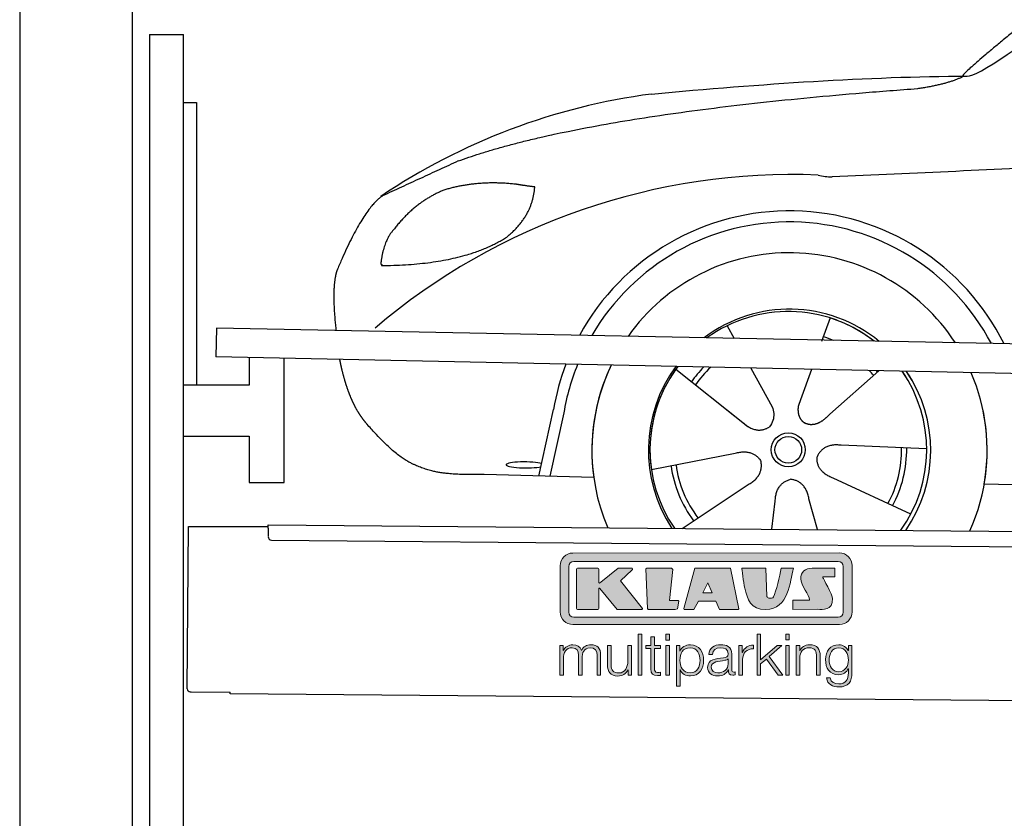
# Model space of a CAD drawing. Header units: millimetres. Extents: x -411 to 6777, y 0 to 6227.
# Tile 2 of 6: x 0 to 1744, y 3574 to 4989. Entities that reach past the tile are written whole.
import ezdxf

# ---------------------------------------------------------------- set-up
doc = ezdxf.new("R2010")
doc.units = ezdxf.units.MM
for name, color, linetype, lineweight in [('car', 10, 'Continuous', 25), ('Logo', 7, 'Continuous', 25), ('Plattform', 7, 'Continuous', 25), ('Ständer hinten', 7, 'Continuous', 25)]:
    doc.layers.add(name, color=color, linetype=linetype, lineweight=lineweight)

# ---------------------------------------------------------------- blocks, each defined once
blk = doc.blocks.new('Car')
at = {"layer": 'car'}
for p, q in [((1394.2, 4473), (1379.5, 4431.1)), ((1212, 4457.6), (1224.8, 4435.1)), ((1212.2, 4457.6), (1224.9, 4435.1)), ((1121.7, 4379.6), (1241.3, 4286.6)), ((1254.4, 4382.9), (1292.9, 4314.6)), ((1362.1, 4381.6), (1343.1, 4327.7)), ((1481.2, 4380.2), (1395.1, 4302.7)), ((1343.1, 4327.7), (1339.4, 4317.3)), ((1203.8, 4315.7), (1250.4, 4279.5)), ((881.2, 4188.2), (905.7, 4306.1)), ((924.2, 4300.9), (900.7, 4187.9)), ((1567.2, 4242.7), (1415.9, 4247.7)), ((1080.1, 4201.6), (1228.5, 4231.8)), ((978.2, 4186.5), (783.9, 4190)), ((1540, 4126.5), (1402.2, 4189.2)), ((1135.5, 4097.8), (1251.7, 4176.5)), ((1669.8, 4181.7), (3718.8, 4147)), ((1375.5, 4097.9), (1359.7, 4152.5)), ((1294.2, 4097.8), (1299.9, 4147.4))]:
    blk.add_line(p, q, dxfattribs=at)
for radius in [30.1, 23.6]:
    blk.add_circle((1322.3, 4238.8), radius, dxfattribs=at)
for centre, radius, start, end in [((1231.3, 3755.6), 1122.3, 98.0395, 124.4377), ((1335.9, 3585.3), 1141.2, 88.2487, 130.916), ((1397.2, 4840.3), 117.4, 256.9855, 269.1884), ((1324.4, 4237.9), 424.2, 26.9197, 151.8432), ((1324.1, 4237.7), 404.8, 28.396, 150.3669), ((1324.4, 4237.9), 350, 33.4585, 145.3045), ((1324.4, 4237.9), 250, 51.0494, 127.7135), ((1322.3, 4238.8), 245, 52.2371, 126.5259), ((1322.3, 4238.8), 245, 52.2371, 72.9266), ((1322.3, 4238.8), 209.6, 68.0621, 73.3995), ((1324.4, 4237.9), 424.2, 159.4632, 170.7471), ((1324.4, 4237.9), 424.2, 159.4632, 170.7471), ((1324.1, 4237.7), 404.8, 158.434, 171.0238), ((1324.4, 4237.9), 350, 155.0104, 203.6179), ((1324.4, 4237.9), 350, 155.0104, 188.4487), ((1324.4, 4237.9), 350, 155.0104, 157.8717), ((1324.4, 4237.9), 250, 144.1237, 214.1037), ((1322.3, 4238.8), 245, 143.5289, 188.7348), ((1322.3, 4238.8), 245, 144.9266, 215.1376), ((1324.4, 4237.9), 250, 144.1237, 148.496), ((1322.3, 4238.8), 245, 143.5289, 148.0172), ((1322.3, 4238.8), 209.6, 136.2024, 145.3995), ((1322.3, 4238.8), 200.6, 133.7482, 145.5463), ((1322.3, 4238.8), 200.6, 41.6402, 44.9032), ((1322.3, 4238.8), 200.6, 41.6402, 44.9032), ((1322.3, 4238.8), 209.6, 41.655, 42.449), ((1322.3, 4238.8), 245, 30.7457, 35.1225), ((1322.3, 4238.8), 245, 324.9119, 35.1225), ((1324.4, 4237.9), 250, 30.267, 34.5277), ((1324.4, 4237.9), 250, 325.9458, 34.5277), ((1324.4, 4237.9), 350, 350.7505, 23.641), ((1324.4, 4237.9), 350, 350.7505, 23.641), ((1324.4, 4237.9), 350, 336.4317, 11.924), ((1322.3, 4238.8), 200.6, 332.1152, 1.5463), ((1322.3, 4238.8), 209.6, 332.262, 1.3995), ((1322.3, 4238.8), 209.6, 188.262, 217.3995), ((1322.3, 4238.8), 200.6, 188.1152, 217.5463)]:
    blk.add_arc(centre, radius, start, end, dxfattribs=at)
blk.add_ellipse((856.5, 4207.7), major_axis=(33.6, 0), ratio=0.157274, start_param=0.513473, end_param=5.704241, dxfattribs=at)
for points, degree in [([(1633.2, 4903.7), (1668.9, 4900.2), (1968.9, 5151.8), (2146.4, 5262.4)], 3), ([(1929.2, 5157.4), (1848.7, 5096.2), (1747.1, 5011.8), (1618.7, 4905.4), (1624.7, 4903.5)], 4), ([(1074.3, 4866.9), (1270.5, 4886.7), (1455.5, 4901.4), (1633.2, 4903.7)], 3), ([(1545.6, 4881), (1598.6, 4889.3), (1624.4, 4902.5)], 2), ([(733.2, 4745.1), (969, 4833.8), (1545.6, 4881)], 2), ([(4704.2, 4837), (3827.6, 4857.4), (1395.5, 4722.9)], 2), ([(733.2, 4745.1), (599.5, 4682)], 1), ([(709.6, 4693.8), (657.5, 4672.6), (619.9, 4622.3)], 2), ([(836.5, 4704.7), (768.8, 4711.9), (709.6, 4693.8)], 2), ([(820.2, 4611.1), (865.9, 4648.6), (869.1, 4700.4)], 2), ([(869.1, 4700.4), (851.4, 4702.3), (836.5, 4704.7)], 2), ([(599.5, 4682), (565.1, 4658.9), (521, 4551.3)], 2), ([(619.9, 4622.3), (601.8, 4602.3), (597.5, 4561)], 2), ([(598.8, 4558.7), (743.5, 4560.6), (820.2, 4611.1)], 2), ([(521, 4551.3), (515.9, 4538.3), (513.7, 4516.8), (513.8, 4491.7), (519.4, 4442.7)], 4), ([(597.5, 4561), (600.8, 4560.9), (598.8, 4558.7)], 2), ([(1241.3, 4286.6), (1264.8, 4264.9), (1288, 4278.5)], 2), ([(1415.9, 4247.7), (1384.1, 4251.4), (1373.3, 4226.8)], 2), ([(1228.5, 4231.8), (1259.1, 4240.8), (1273.9, 4218.4)], 2), ([(1402.2, 4189.2), (1372.1, 4200), (1373.3, 4226.8)], 2), ([(1251.7, 4176.5), (1279.6, 4192.2), (1273.9, 4218.4)], 2), ([(1299.9, 4147.4), (1300.8, 4179.4), (1326.7, 4186.5)], 2), ([(1359.7, 4152.5), (1353.4, 4183.8), (1326.7, 4186.5)], 2)]:
    blk.add_open_spline(points, degree=degree, dxfattribs=at)
for points, degree, knots in [([(526.2, 4391.5), (527, 4387.2), (528, 4383), (528.9, 4378.9), (529.9, 4374.8), (533.6, 4360.1), (537.7, 4346.4), (542.2, 4334), (547.2, 4322.7)], 4, [0.4914944, 0.4914944, 0.4914944, 0.4914944, 0.4914944, 0.5422469, 0.5422469, 0.5422469, 0.5422469, 0.728655, 0.728655, 0.728655, 0.728655, 0.728655]), ([(546.8, 4323.4), (548.3, 4320.2), (549.7, 4317.1), (551.1, 4314.2), (552.6, 4311.3), (558.3, 4300.2), (564.4, 4290.9), (570.7, 4283), (577.3, 4275.6)], 4, [0.7288005, 0.7288005, 0.7288005, 0.7288005, 0.7288005, 0.7843928, 0.7843928, 0.7843928, 0.7843928, 1, 1, 1, 1, 1]), ([(1292.9, 4314.6), (1294.6, 4310.6), (1295.6, 4306.6), (1295.9, 4302.7), (1296.6, 4294.1), (1294, 4286), (1288, 4278.5)], 3, [0.2167758, 0.2167758, 0.2167758, 0.2167758, 0.4600873, 0.4600873, 0.4600873, 1, 1, 1, 1]), ([(1339.4, 4317.3), (1338.8, 4314.2), (1338.6, 4311.2), (1338.7, 4308.2), (1339.1, 4305.4), (1339.9, 4299.7), (1341.9, 4294.3), (1345.5, 4289.8), (1350.5, 4286.9)], 4, [0.3191838, 0.3191838, 0.3191838, 0.3191838, 0.3191838, 0.5438253, 0.5438253, 0.5438253, 0.5438253, 1, 1, 1, 1, 1]), ([(1395.1, 4302.7), (1395.1, 4302.7), (1395.1, 4302.7), (1395.1, 4302.7), (1395.1, 4302.7), (1386.1, 4292.9), (1375.5, 4282.9), (1361.3, 4280.3), (1350.5, 4286.9)], 4, [-0.000003, -0.000003, -0.000003, -0.000003, -0.000003, 0, 0, 0, 0, 1, 1, 1, 1, 1]), ([(783.9, 4190), (759.3, 4190.4), (703.6, 4186.3), (667.5, 4199.9), (623.6, 4224.6), (577.3, 4275.6)], 4, [0, 0, 0, 0, 0, 0.597866, 1, 1, 1, 1, 1])]:
    blk.add_open_spline(points, degree=degree, knots=knots, dxfattribs=at)
blk = doc.blocks.new('KLAUS')
at = {"layer": 'Logo'}
h = blk.add_hatch(color=8, dxfattribs=at)
h.dxf.hatch_style = 2
edge = h.paths.add_edge_path()
edge.add_spline(control_points=[(3.6, 29.09), (2.88, 29.09), (2.3, 28.51), (2.3, 27.8), (2.3, 27.8), (2.3, 16.11), (2.3, 16.11), (2.3, 15.39), (2.88, 14.81), (3.6, 14.81), (3.6, 14.81), (71.16, 14.81), (71.16, 14.81), (71.88, 14.81), (72.46, 15.39), (72.46, 16.11), (72.46, 16.11), (72.46, 27.8), (72.46, 27.8), (72.46, 28.51), (71.88, 29.09), (71.16, 29.09), (71.16, 29.09), (3.6, 29.09), (3.6, 29.09), (3.6, 29.09), (3.6, 29.09), (3.6, 29.09)], knot_values=[0, 0, 0, 0, 1, 1, 1, 2, 2, 2, 3, 3, 3, 4, 4, 4, 5, 5, 5, 6, 6, 6, 7, 7, 7, 8, 8, 8, 9, 9, 9, 9], degree=3, periodic=0)
edge = h.paths.add_edge_path()
edge.add_spline(control_points=[(3.35, 31.23), (3.35, 31.23), (71.47, 31.23), (71.47, 31.23), (73.26, 31.23), (74.71, 29.77), (74.71, 27.99), (74.71, 27.99), (74.71, 16.17), (74.71, 16.17), (74.71, 14.38), (73.26, 12.93), (71.47, 12.93), (71.47, 12.93), (3.35, 12.93), (3.35, 12.93), (1.56, 12.93), (0.11, 14.38), (0.11, 16.17), (0.11, 16.17), (0.11, 27.99), (0.11, 27.99), (0.11, 29.77), (1.56, 31.23), (3.35, 31.23), (3.35, 31.23), (3.35, 31.23), (3.35, 31.23)], knot_values=[0, 0, 0, 0, 1, 1, 1, 2, 2, 2, 3, 3, 3, 4, 4, 4, 5, 5, 5, 6, 6, 6, 7, 7, 7, 8, 8, 8, 9, 9, 9, 9], degree=3, periodic=0)
h = blk.add_hatch(color=8, dxfattribs=at)
h.dxf.hatch_style = 2
edge = h.paths.add_edge_path()
edge.add_spline(control_points=[(4.5, 27.33), (4.5, 27.33), (9.7, 27.33), (9.7, 27.33), (9.84, 27.33), (9.96, 27.22), (9.96, 27.08), (9.96, 27.08), (9.96, 23.69), (9.96, 23.69), (9.96, 23.69), (9.94, 23.64), (10.04, 23.59), (10.14, 23.53), (10.2, 23.57), (10.2, 23.57), (10.2, 23.57), (10.51, 23.75), (10.51, 23.75), (10.51, 23.75), (14.94, 27.33), (14.94, 27.33), (14.94, 27.33), (18.41, 27.33), (18.41, 27.33), (18.41, 27.33), (18.49, 27.33), (18.56, 27.2), (18.65, 27.04), (18.53, 26.91), (18.53, 26.91), (18.53, 26.91), (15.49, 24.11), (15.49, 24.11), (15.49, 24.11), (21.14, 17.06), (21.14, 17.06), (21.14, 17.06), (21.13, 16.91), (21.13, 16.91), (21.08, 16.84), (20.99, 16.82), (20.99, 16.82), (20.99, 16.82), (14.7, 16.82), (14.7, 16.82), (14.7, 16.82), (10.26, 22.17), (10.26, 22.17), (10.26, 22.17), (10.19, 22.24), (10.08, 22.21), (9.97, 22.18), (9.96, 22.11), (9.96, 22.11), (9.96, 22.11), (9.96, 17.08), (9.96, 17.08), (9.96, 16.94), (9.84, 16.82), (9.7, 16.82), (9.7, 16.82), (4.5, 16.82), (4.5, 16.82), (4.36, 16.82), (4.25, 16.94), (4.25, 17.08), (4.25, 17.08), (4.25, 27.08), (4.25, 27.08), (4.25, 27.22), (4.36, 27.33), (4.5, 27.33), (4.5, 27.33), (4.5, 27.33), (4.5, 27.33)], knot_values=[0, 0, 0, 0, 1, 1, 1, 2, 2, 2, 3, 3, 3, 4, 4, 4, 5, 5, 5, 6, 6, 6, 7, 7, 7, 8, 8, 8, 9, 9, 9, 10, 10, 10, 11, 11, 11, 12, 12, 12, 13, 13, 13, 14, 14, 14, 15, 15, 15, 16, 16, 16, 17, 17, 17, 18, 18, 18, 19, 19, 19, 20, 20, 20, 21, 21, 21, 22, 22, 22, 23, 23, 23, 24, 24, 24, 25, 25, 25, 25], degree=3, periodic=0)
h = blk.add_hatch(color=8, dxfattribs=at)
h.dxf.hatch_style = 2
h.paths.add_polyline_path([(22.42, 17.06), (21.97, 27.15), (22.24, 27.33), (28.55, 27.33), (28.86, 26.97), (28.01, 19.08), (30.26, 19.07), (30.44, 18.95), (30.08, 16.95), (29.49, 16.82), (22.6, 16.82)])
h = blk.add_hatch(color=8, dxfattribs=at)
h.paths.add_polyline_path([(36.52, 21.01), (38.93, 21.01), (37.87, 23.57)])
h.paths.add_polyline_path([(34.52, 27.33), (43.65, 27.33), (45.76, 16.94), (45.57, 16.82), (40.83, 16.82), (39.89, 18.95), (35.42, 18.95), (34.27, 16.82), (31.78, 16.82), (31.66, 17)])
h = blk.add_hatch(color=8, dxfattribs=at)
h.dxf.hatch_style = 2
edge = h.paths.add_edge_path()
edge.add_spline(control_points=[(52.69, 27.32), (52.69, 27.32), (52.88, 20.14), (52.88, 20.14), (53.01, 19.89), (53.2, 19.77), (53.43, 19.71), (53.91, 19.59), (54.43, 19.57), (54.64, 20.03), (55.23, 21.34), (56.27, 25.45), (56.6, 27.33), (56.6, 27.33), (59.77, 27.33), (59.77, 27.33), (58.77, 23.9), (58.56, 16.82), (52.63, 16.76), (48.72, 16.72), (48.01, 19.35), (47.27, 22.24), (46.89, 23.68), (46.54, 27.33), (46.54, 27.33), (46.54, 27.33), (52.69, 27.32), (52.69, 27.32), (52.69, 27.32), (52.69, 27.32), (52.69, 27.32)], knot_values=[0, 0, 0, 0, 1, 1, 1, 2, 2, 2, 3, 3, 3, 4, 4, 4, 5, 5, 5, 6, 6, 6, 7, 7, 7, 8, 8, 8, 9, 9, 9, 10, 10, 10, 10], degree=3, periodic=0)
h = blk.add_hatch(color=8, dxfattribs=at)
h.dxf.hatch_style = 2
edge = h.paths.add_edge_path()
edge.add_spline(control_points=[(64.46, 27.33), (64.46, 27.33), (70.31, 27.33), (70.31, 27.33), (70.31, 26.52), (70.31, 26.02), (70.31, 25.12), (70.31, 25.12), (67.3, 25.12), (67.3, 25.12), (67.24, 25.04), (67.25, 25.11), (67.25, 24.91), (67.25, 24.88), (69.73, 20.38), (69.73, 19.57), (69.73, 16.4), (67.22, 16.81), (65.9, 16.82), (65.9, 16.82), (59.59, 16.82), (59.59, 16.82), (59.59, 17.76), (59.59, 18.23), (59.59, 19.14), (59.59, 19.14), (63.75, 19.14), (63.75, 19.14), (63.82, 19.22), (63.81, 19.11), (63.81, 19.31), (63.81, 20.32), (61.58, 23.06), (61.58, 24.63), (61.58, 26.33), (62.83, 27.34), (64.46, 27.33), (64.46, 27.33), (64.46, 27.33), (64.46, 27.33)], knot_values=[0, 0, 0, 0, 1, 1, 1, 2, 2, 2, 3, 3, 3, 4, 4, 4, 5, 5, 5, 6, 6, 6, 7, 7, 7, 8, 8, 8, 9, 9, 9, 10, 10, 10, 11, 11, 11, 12, 12, 12, 13, 13, 13, 13], degree=3, periodic=0)
h = blk.add_hatch(color=30, dxfattribs=at)
h.dxf.hatch_style = 2
h.paths.add_polyline_path([(20.07, 0), (20.99, 0), (20.99, 10.45), (20.07, 10.45)])
h = blk.add_hatch(color=30, dxfattribs=at)
h.paths.add_polyline_path([(27.1, 0), (28.03, 0), (28.03, 7.55), (27.1, 7.55)])
h.paths.add_polyline_path([(27.1, 8.98), (28.03, 8.98), (28.03, 10.45), (27.1, 10.45)])
h = blk.add_hatch(color=30, dxfattribs=at)
h.dxf.hatch_style = 2
h.paths.add_polyline_path([(50.4, 0), (51.32, 0), (51.32, 2.87), (52.82, 4.11), (55.8, 0), (56.96, 0), (53.52, 4.76), (56.74, 7.55), (55.51, 7.55), (51.32, 3.89), (51.32, 10.45), (50.4, 10.45)])
h = blk.add_hatch(color=30, dxfattribs=at)
h.paths.add_polyline_path([(57.74, 0), (58.66, 0), (58.66, 7.55), (57.74, 7.55)])
h.paths.add_polyline_path([(57.74, 8.98), (58.66, 8.98), (58.66, 10.45), (57.74, 10.45)])
h = blk.add_hatch(color=30, dxfattribs=at)
h.dxf.hatch_style = 2
edge = h.paths.add_edge_path()
edge.add_spline(control_points=[(0, 0), (0, 0), (0.92, 0), (0.92, 0), (0.92, 0), (0.92, 4.22), (0.92, 4.22), (0.94, 5.8), (1.58, 7), (3.18, 7), (4.35, 7), (4.77, 6.15), (4.76, 5.12), (4.76, 5.12), (4.76, 0), (4.76, 0), (4.76, 0), (5.68, 0), (5.68, 0), (5.68, 0), (5.68, 4.27), (5.68, 4.27), (5.68, 5.68), (6.14, 7), (7.73, 7), (9.05, 7), (9.52, 6.32), (9.52, 5.08), (9.52, 5.08), (9.52, 0), (9.52, 0), (9.52, 0), (10.44, 0), (10.44, 0), (10.44, 0), (10.44, 5.12), (10.44, 5.12), (10.44, 6.91), (9.59, 7.77), (7.94, 7.77), (6.94, 7.77), (5.99, 7.29), (5.54, 6.3), (5.26, 7.29), (4.36, 7.77), (3.37, 7.77), (2.17, 7.77), (1.38, 7.19), (0.89, 6.28), (0.89, 6.28), (0.85, 6.28), (0.85, 6.28), (0.85, 6.28), (0.85, 7.55), (0.85, 7.55), (0.85, 7.55), (0, 7.55), (0, 7.55), (0, 7.55), (0, 0), (0, 0), (0, 0), (0, 0), (0, 0)], knot_values=[0, 0, 0, 0, 1, 1, 1, 2, 2, 2, 3, 3, 3, 4, 4, 4, 5, 5, 5, 6, 6, 6, 7, 7, 7, 8, 8, 8, 9, 9, 9, 10, 10, 10, 11, 11, 11, 12, 12, 12, 13, 13, 13, 14, 14, 14, 15, 15, 15, 16, 16, 16, 17, 17, 17, 18, 18, 18, 19, 19, 19, 20, 20, 20, 21, 21, 21, 21], degree=3, periodic=0)
h = blk.add_hatch(color=30, dxfattribs=at)
h.dxf.hatch_style = 2
edge = h.paths.add_edge_path()
edge.add_spline(control_points=[(18.31, 7.55), (18.31, 7.55), (17.39, 7.55), (17.39, 7.55), (17.39, 7.55), (17.39, 3.59), (17.39, 3.59), (17.39, 2.05), (16.7, 0.56), (15.12, 0.56), (13.66, 0.56), (13.15, 1.27), (13.1, 2.64), (13.1, 2.64), (13.1, 7.55), (13.1, 7.55), (13.1, 7.55), (12.18, 7.55), (12.18, 7.55), (12.18, 7.55), (12.18, 2.65), (12.18, 2.65), (12.18, 0.89), (12.93, -0.22), (14.83, -0.22), (15.96, -0.22), (16.95, 0.35), (17.44, 1.36), (17.44, 1.36), (17.47, 1.36), (17.47, 1.36), (17.47, 1.36), (17.47, 0), (17.47, 0), (17.47, 0), (18.31, 0), (18.31, 0), (18.31, 0), (18.31, 7.55), (18.31, 7.55), (18.31, 7.55), (18.31, 7.55), (18.31, 7.55)], knot_values=[0, 0, 0, 0, 1, 1, 1, 2, 2, 2, 3, 3, 3, 4, 4, 4, 5, 5, 5, 6, 6, 6, 7, 7, 7, 8, 8, 8, 9, 9, 9, 10, 10, 10, 11, 11, 11, 12, 12, 12, 13, 13, 13, 14, 14, 14, 14], degree=3, periodic=0)
h = blk.add_hatch(color=30, dxfattribs=at)
h.dxf.hatch_style = 2
edge = h.paths.add_edge_path()
edge.add_spline(control_points=[(24.22, 9.82), (24.22, 9.82), (23.3, 9.82), (23.3, 9.82), (23.3, 9.82), (23.3, 7.55), (23.3, 7.55), (23.3, 7.55), (21.98, 7.55), (21.98, 7.55), (21.98, 7.55), (21.98, 6.78), (21.98, 6.78), (21.98, 6.78), (23.3, 6.78), (23.3, 6.78), (23.3, 6.78), (23.3, 1.61), (23.3, 1.61), (23.28, 0.32), (23.71, -0.09), (24.94, -0.09), (25.22, -0.09), (25.48, -0.06), (25.76, -0.06), (25.76, -0.06), (25.76, 0.73), (25.76, 0.73), (25.5, 0.7), (25.23, 0.69), (24.97, 0.69), (24.31, 0.73), (24.22, 1.08), (24.22, 1.68), (24.22, 1.68), (24.22, 6.78), (24.22, 6.78), (24.22, 6.78), (25.76, 6.78), (25.76, 6.78), (25.76, 6.78), (25.76, 7.55), (25.76, 7.55), (25.76, 7.55), (24.22, 7.55), (24.22, 7.55), (24.22, 7.55), (24.22, 9.82), (24.22, 9.82), (24.22, 9.82), (24.22, 9.82), (24.22, 9.82)], knot_values=[0, 0, 0, 0, 1, 1, 1, 2, 2, 2, 3, 3, 3, 4, 4, 4, 5, 5, 5, 6, 6, 6, 7, 7, 7, 8, 8, 8, 9, 9, 9, 10, 10, 10, 11, 11, 11, 12, 12, 12, 13, 13, 13, 14, 14, 14, 15, 15, 15, 16, 16, 16, 17, 17, 17, 17], degree=3, periodic=0)
h = blk.add_hatch(color=30, dxfattribs=at)
edge = h.paths.add_edge_path()
edge.add_spline(control_points=[(35.84, 3.78), (35.84, 2.21), (35.12, 0.56), (33.37, 0.56), (31.4, 0.56), (30.72, 2.21), (30.72, 3.78), (30.72, 5.49), (31.33, 7), (33.37, 7), (35.12, 7), (35.84, 5.34), (35.84, 3.78), (35.84, 3.78), (35.84, 3.78), (35.84, 3.78)], knot_values=[0, 0, 0, 0, 1, 1, 1, 2, 2, 2, 3, 3, 3, 4, 4, 4, 5, 5, 5, 5], degree=3, periodic=0)
edge = h.paths.add_edge_path()
edge.add_spline(control_points=[(29.79, -2.8), (29.79, -2.8), (30.72, -2.8), (30.72, -2.8), (30.72, -2.8), (30.72, 1.43), (30.72, 1.43), (30.72, 1.43), (30.74, 1.43), (30.74, 1.43), (31.14, 0.35), (32.24, -0.22), (33.37, -0.22), (35.66, -0.22), (36.76, 1.64), (36.76, 3.78), (36.76, 5.91), (35.66, 7.77), (33.37, 7.77), (32.15, 7.77), (31.1, 7.14), (30.67, 6.12), (30.67, 6.12), (30.64, 6.12), (30.64, 6.12), (30.64, 6.12), (30.64, 7.55), (30.64, 7.55), (30.64, 7.55), (29.79, 7.55), (29.79, 7.55), (29.79, 7.55), (29.79, -2.8), (29.79, -2.8), (29.79, -2.8), (29.79, -2.8), (29.79, -2.8)], knot_values=[0, 0, 0, 0, 1, 1, 1, 2, 2, 2, 3, 3, 3, 4, 4, 4, 5, 5, 5, 6, 6, 6, 7, 7, 7, 8, 8, 8, 9, 9, 9, 10, 10, 10, 11, 11, 11, 12, 12, 12, 12], degree=3, periodic=0)
h = blk.add_hatch(color=30, dxfattribs=at)
edge = h.paths.add_edge_path()
edge.add_spline(control_points=[(43.03, 2.93), (43.04, 1.45), (41.8, 0.56), (40.39, 0.56), (39.53, 0.56), (38.71, 1.13), (38.71, 2.05), (38.71, 3.53), (40.66, 3.51), (42.22, 3.79), (42.47, 3.84), (42.88, 3.91), (43, 4.13), (43, 4.13), (43.03, 4.13), (43.03, 4.13), (43.03, 4.13), (43.03, 2.93), (43.03, 2.93), (43.03, 2.93), (43.03, 2.93), (43.03, 2.93)], knot_values=[0, 0, 0, 0, 1, 1, 1, 2, 2, 2, 3, 3, 3, 4, 4, 4, 5, 5, 5, 6, 6, 6, 7, 7, 7, 7], degree=3, periodic=0)
edge = h.paths.add_edge_path()
edge.add_spline(control_points=[(39.03, 5.24), (39.06, 6.47), (39.91, 7), (41.05, 7), (42.14, 7), (43.03, 6.69), (43.03, 5.45), (43.03, 4.61), (42.6, 4.51), (41.84, 4.42), (39.85, 4.19), (37.79, 4.11), (37.79, 1.99), (37.79, 0.47), (38.93, -0.22), (40.32, -0.22), (41.77, -0.22), (42.43, 0.34), (43.07, 1.32), (43.07, 1.32), (43.1, 1.32), (43.1, 1.32), (43.1, 0.53), (43.25, 0), (44.19, 0), (44.43, 0), (44.58, 0.01), (44.79, 0.06), (44.79, 0.06), (44.79, 0.83), (44.79, 0.83), (44.71, 0.81), (44.6, 0.78), (44.49, 0.78), (44.13, 0.78), (43.95, 0.98), (43.95, 1.33), (43.95, 1.33), (43.95, 5.34), (43.95, 5.34), (43.95, 7.36), (42.5, 7.77), (41.17, 7.77), (39.44, 7.77), (38.2, 7.01), (38.11, 5.24), (38.11, 5.24), (39.03, 5.24), (39.03, 5.24), (39.03, 5.24), (39.03, 5.24), (39.03, 5.24)], knot_values=[0, 0, 0, 0, 1, 1, 1, 2, 2, 2, 3, 3, 3, 4, 4, 4, 5, 5, 5, 6, 6, 6, 7, 7, 7, 8, 8, 8, 9, 9, 9, 10, 10, 10, 11, 11, 11, 12, 12, 12, 13, 13, 13, 14, 14, 14, 15, 15, 15, 16, 16, 16, 17, 17, 17, 17], degree=3, periodic=0)
h = blk.add_hatch(color=30, dxfattribs=at)
h.dxf.hatch_style = 2
edge = h.paths.add_edge_path()
edge.add_spline(control_points=[(45.79, 0), (45.79, 0), (46.71, 0), (46.71, 0), (46.71, 0), (46.71, 4.03), (46.71, 4.03), (46.71, 5.59), (47.85, 6.82), (49.52, 6.73), (49.52, 6.73), (49.52, 7.66), (49.52, 7.66), (48.16, 7.72), (47.14, 7), (46.67, 5.78), (46.67, 5.78), (46.64, 5.78), (46.64, 5.78), (46.64, 5.78), (46.64, 7.55), (46.64, 7.55), (46.64, 7.55), (45.79, 7.55), (45.79, 7.55), (45.79, 7.55), (45.79, 0), (45.79, 0), (45.79, 0), (45.79, 0), (45.79, 0)], knot_values=[0, 0, 0, 0, 1, 1, 1, 2, 2, 2, 3, 3, 3, 4, 4, 4, 5, 5, 5, 6, 6, 6, 7, 7, 7, 8, 8, 8, 9, 9, 9, 10, 10, 10, 10], degree=3, periodic=0)
h = blk.add_hatch(color=30, dxfattribs=at)
h.dxf.hatch_style = 2
edge = h.paths.add_edge_path()
edge.add_spline(control_points=[(60.41, 0), (60.41, 0), (61.33, 0), (61.33, 0), (61.33, 0), (61.33, 4.41), (61.33, 4.41), (61.36, 5.89), (62.24, 7), (63.7, 7), (65.2, 7), (65.62, 6.02), (65.62, 4.71), (65.62, 4.71), (65.62, 0), (65.62, 0), (65.62, 0), (66.54, 0), (66.54, 0), (66.54, 0), (66.54, 4.86), (66.54, 4.86), (66.54, 6.66), (65.9, 7.77), (63.78, 7.77), (62.71, 7.77), (61.7, 7.16), (61.36, 6.25), (61.36, 6.25), (61.33, 6.25), (61.33, 6.25), (61.33, 6.25), (61.33, 7.55), (61.33, 7.55), (61.33, 7.55), (60.41, 7.55), (60.41, 7.55), (60.41, 7.55), (60.41, 0), (60.41, 0), (60.41, 0), (60.41, 0), (60.41, 0)], knot_values=[0, 0, 0, 0, 1, 1, 1, 2, 2, 2, 3, 3, 3, 4, 4, 4, 5, 5, 5, 6, 6, 6, 7, 7, 7, 8, 8, 8, 9, 9, 9, 10, 10, 10, 11, 11, 11, 12, 12, 12, 13, 13, 13, 14, 14, 14, 14], degree=3, periodic=0)
h = blk.add_hatch(color=30, dxfattribs=at)
edge = h.paths.add_edge_path()
edge.add_spline(control_points=[(71.32, 0.86), (69.62, 0.86), (68.83, 2.34), (68.83, 3.86), (68.83, 5.43), (69.56, 7), (71.32, 7), (73.06, 7), (73.75, 5.34), (73.75, 3.86), (73.75, 2.33), (72.91, 0.86), (71.32, 0.86), (71.32, 0.86), (71.32, 0.86), (71.32, 0.86)], knot_values=[0, 0, 0, 0, 1, 1, 1, 2, 2, 2, 3, 3, 3, 4, 4, 4, 5, 5, 5, 5], degree=3, periodic=0)
edge = h.paths.add_edge_path()
edge.add_spline(control_points=[(74.67, 7.55), (74.67, 7.55), (73.75, 7.55), (73.75, 7.55), (73.75, 7.55), (73.75, 6.25), (73.75, 6.25), (73.75, 6.25), (73.72, 6.25), (73.72, 6.25), (73.35, 7.09), (72.41, 7.77), (71.32, 7.77), (69.13, 7.77), (67.9, 6.05), (67.9, 3.97), (67.9, 1.82), (68.9, 0.09), (71.32, 0.09), (72.4, 0.09), (73.29, 0.72), (73.72, 1.64), (73.72, 1.64), (73.75, 1.64), (73.75, 1.64), (73.75, 1.64), (73.75, 0.61), (73.75, 0.61), (73.75, -1.23), (73.01, -2.24), (71.32, -2.24), (70.29, -2.24), (69.31, -1.85), (69.1, -0.73), (69.1, -0.73), (68.18, -0.73), (68.18, -0.73), (68.31, -2.34), (69.81, -3.02), (71.32, -3.02), (73.79, -3.02), (74.65, -1.64), (74.67, 0.61), (74.67, 0.61), (74.67, 7.55), (74.67, 7.55), (74.67, 7.55), (74.67, 7.55), (74.67, 7.55)], knot_values=[0, 0, 0, 0, 1, 1, 1, 2, 2, 2, 3, 3, 3, 4, 4, 4, 5, 5, 5, 6, 6, 6, 7, 7, 7, 8, 8, 8, 9, 9, 9, 10, 10, 10, 11, 11, 11, 12, 12, 12, 13, 13, 13, 14, 14, 14, 15, 15, 15, 16, 16, 16, 16], degree=3, periodic=0)
at = {"layer": 'Logo', "lineweight": 0}
for points in [[(22.42, 17.06), (21.97, 27.15), (22.24, 27.33), (28.55, 27.33), (28.86, 26.97), (28.01, 19.08), (30.26, 19.07), (30.44, 18.95), (30.08, 16.95), (29.49, 16.82), (22.6, 16.82), (22.42, 17.06), (22.42, 17.06)], [(34.52, 27.33), (43.65, 27.33), (45.76, 16.94), (45.57, 16.82), (40.83, 16.82), (39.89, 18.95), (35.42, 18.95), (34.27, 16.82), (31.78, 16.82), (31.66, 17), (34.52, 27.33), (34.52, 27.33)], [(36.52, 21.01), (38.93, 21.01), (37.87, 23.57), (36.52, 21.01), (36.52, 21.01)], [(20.07, 0), (20.99, 0), (20.99, 10.45), (20.07, 10.45), (20.07, 0), (20.07, 0)], [(27.1, 8.98), (28.03, 8.98), (28.03, 10.45), (27.1, 10.45), (27.1, 8.98), (27.1, 8.98)], [(50.4, 0), (51.32, 0), (51.32, 2.87), (52.82, 4.11), (55.8, 0), (56.96, 0), (53.52, 4.76), (56.74, 7.55), (55.51, 7.55), (51.32, 3.89), (51.32, 10.45), (50.4, 10.45), (50.4, 0), (50.4, 0)], [(57.74, 8.98), (58.66, 8.98), (58.66, 10.45), (57.74, 10.45), (57.74, 8.98), (57.74, 8.98)], [(27.1, 0), (28.03, 0), (28.03, 7.55), (27.1, 7.55), (27.1, 0), (27.1, 0)], [(57.74, 0), (58.66, 0), (58.66, 7.55), (57.74, 7.55), (57.74, 0), (57.74, 0)]]:
    blk.add_lwpolyline(points, dxfattribs=at)
for points, knots in [([(3.35, 31.23), (3.35, 31.23), (71.47, 31.23), (71.47, 31.23), (73.26, 31.23), (74.71, 29.77), (74.71, 27.99), (74.71, 27.99), (74.71, 16.17), (74.71, 16.17), (74.71, 14.38), (73.26, 12.93), (71.47, 12.93), (71.47, 12.93), (3.35, 12.93), (3.35, 12.93), (1.56, 12.93), (0.11, 14.38), (0.11, 16.17), (0.11, 16.17), (0.11, 27.99), (0.11, 27.99), (0.11, 29.77), (1.56, 31.23), (3.35, 31.23), (3.35, 31.23), (3.35, 31.23), (3.35, 31.23)], [0, 0, 0, 0, 1, 1, 1, 2, 2, 2, 3, 3, 3, 4, 4, 4, 5, 5, 5, 6, 6, 6, 7, 7, 7, 8, 8, 8, 9, 9, 9, 9]), ([(3.6, 29.09), (2.88, 29.09), (2.3, 28.51), (2.3, 27.8), (2.3, 27.8), (2.3, 16.11), (2.3, 16.11), (2.3, 15.39), (2.88, 14.81), (3.6, 14.81), (3.6, 14.81), (71.16, 14.81), (71.16, 14.81), (71.88, 14.81), (72.46, 15.39), (72.46, 16.11), (72.46, 16.11), (72.46, 27.8), (72.46, 27.8), (72.46, 28.51), (71.88, 29.09), (71.16, 29.09), (71.16, 29.09), (3.6, 29.09), (3.6, 29.09), (3.6, 29.09), (3.6, 29.09), (3.6, 29.09)], [0, 0, 0, 0, 1, 1, 1, 2, 2, 2, 3, 3, 3, 4, 4, 4, 5, 5, 5, 6, 6, 6, 7, 7, 7, 8, 8, 8, 9, 9, 9, 9]), ([(4.5, 27.33), (4.5, 27.33), (9.7, 27.33), (9.7, 27.33), (9.84, 27.33), (9.96, 27.22), (9.96, 27.08), (9.96, 27.08), (9.96, 23.69), (9.96, 23.69), (9.96, 23.69), (9.94, 23.64), (10.04, 23.59), (10.14, 23.53), (10.2, 23.57), (10.2, 23.57), (10.2, 23.57), (10.51, 23.75), (10.51, 23.75), (10.51, 23.75), (14.94, 27.33), (14.94, 27.33), (14.94, 27.33), (18.41, 27.33), (18.41, 27.33), (18.41, 27.33), (18.49, 27.33), (18.56, 27.2), (18.65, 27.04), (18.53, 26.91), (18.53, 26.91), (18.53, 26.91), (15.49, 24.11), (15.49, 24.11), (15.49, 24.11), (21.14, 17.06), (21.14, 17.06), (21.14, 17.06), (21.13, 16.91), (21.13, 16.91), (21.08, 16.84), (20.99, 16.82), (20.99, 16.82), (20.99, 16.82), (14.7, 16.82), (14.7, 16.82), (14.7, 16.82), (10.26, 22.17), (10.26, 22.17), (10.26, 22.17), (10.19, 22.24), (10.08, 22.21), (9.97, 22.18), (9.96, 22.11), (9.96, 22.11), (9.96, 22.11), (9.96, 17.08), (9.96, 17.08), (9.96, 16.94), (9.84, 16.82), (9.7, 16.82), (9.7, 16.82), (4.5, 16.82), (4.5, 16.82), (4.36, 16.82), (4.25, 16.94), (4.25, 17.08), (4.25, 17.08), (4.25, 27.08), (4.25, 27.08), (4.25, 27.22), (4.36, 27.33), (4.5, 27.33), (4.5, 27.33), (4.5, 27.33), (4.5, 27.33)], [0, 0, 0, 0, 1, 1, 1, 2, 2, 2, 3, 3, 3, 4, 4, 4, 5, 5, 5, 6, 6, 6, 7, 7, 7, 8, 8, 8, 9, 9, 9, 10, 10, 10, 11, 11, 11, 12, 12, 12, 13, 13, 13, 14, 14, 14, 15, 15, 15, 16, 16, 16, 17, 17, 17, 18, 18, 18, 19, 19, 19, 20, 20, 20, 21, 21, 21, 22, 22, 22, 23, 23, 23, 24, 24, 24, 25, 25, 25, 25]), ([(52.69, 27.32), (52.69, 27.32), (52.88, 20.14), (52.88, 20.14), (53.01, 19.89), (53.2, 19.77), (53.43, 19.71), (53.91, 19.59), (54.43, 19.57), (54.64, 20.03), (55.23, 21.34), (56.27, 25.45), (56.6, 27.33), (56.6, 27.33), (59.77, 27.33), (59.77, 27.33), (58.77, 23.9), (58.56, 16.82), (52.63, 16.76), (48.72, 16.72), (48.01, 19.35), (47.27, 22.24), (46.89, 23.68), (46.54, 27.33), (46.54, 27.33), (46.54, 27.33), (52.69, 27.32), (52.69, 27.32), (52.69, 27.32), (52.69, 27.32), (52.69, 27.32)], [0, 0, 0, 0, 1, 1, 1, 2, 2, 2, 3, 3, 3, 4, 4, 4, 5, 5, 5, 6, 6, 6, 7, 7, 7, 8, 8, 8, 9, 9, 9, 10, 10, 10, 10]), ([(64.46, 27.33), (64.46, 27.33), (70.31, 27.33), (70.31, 27.33), (70.31, 26.52), (70.31, 26.02), (70.31, 25.12), (70.31, 25.12), (67.3, 25.12), (67.3, 25.12), (67.24, 25.04), (67.25, 25.11), (67.25, 24.91), (67.25, 24.88), (69.73, 20.38), (69.73, 19.57), (69.73, 16.4), (67.22, 16.81), (65.9, 16.82), (65.9, 16.82), (59.59, 16.82), (59.59, 16.82), (59.59, 17.76), (59.59, 18.23), (59.59, 19.14), (59.59, 19.14), (63.75, 19.14), (63.75, 19.14), (63.82, 19.22), (63.81, 19.11), (63.81, 19.31), (63.81, 20.32), (61.58, 23.06), (61.58, 24.63), (61.58, 26.33), (62.83, 27.34), (64.46, 27.33), (64.46, 27.33), (64.46, 27.33), (64.46, 27.33)], [0, 0, 0, 0, 1, 1, 1, 2, 2, 2, 3, 3, 3, 4, 4, 4, 5, 5, 5, 6, 6, 6, 7, 7, 7, 8, 8, 8, 9, 9, 9, 10, 10, 10, 11, 11, 11, 12, 12, 12, 13, 13, 13, 13]), ([(0, 0), (0, 0), (0.92, 0), (0.92, 0), (0.92, 0), (0.92, 4.22), (0.92, 4.22), (0.94, 5.8), (1.58, 7), (3.18, 7), (4.35, 7), (4.77, 6.15), (4.76, 5.12), (4.76, 5.12), (4.76, 0), (4.76, 0), (4.76, 0), (5.68, 0), (5.68, 0), (5.68, 0), (5.68, 4.27), (5.68, 4.27), (5.68, 5.68), (6.14, 7), (7.73, 7), (9.05, 7), (9.52, 6.32), (9.52, 5.08), (9.52, 5.08), (9.52, 0), (9.52, 0), (9.52, 0), (10.44, 0), (10.44, 0), (10.44, 0), (10.44, 5.12), (10.44, 5.12), (10.44, 6.91), (9.59, 7.77), (7.94, 7.77), (6.94, 7.77), (5.99, 7.29), (5.54, 6.3), (5.26, 7.29), (4.36, 7.77), (3.37, 7.77), (2.17, 7.77), (1.38, 7.19), (0.89, 6.28), (0.89, 6.28), (0.85, 6.28), (0.85, 6.28), (0.85, 6.28), (0.85, 7.55), (0.85, 7.55), (0.85, 7.55), (0, 7.55), (0, 7.55), (0, 7.55), (0, 0), (0, 0), (0, 0), (0, 0), (0, 0)], [0, 0, 0, 0, 1, 1, 1, 2, 2, 2, 3, 3, 3, 4, 4, 4, 5, 5, 5, 6, 6, 6, 7, 7, 7, 8, 8, 8, 9, 9, 9, 10, 10, 10, 11, 11, 11, 12, 12, 12, 13, 13, 13, 14, 14, 14, 15, 15, 15, 16, 16, 16, 17, 17, 17, 18, 18, 18, 19, 19, 19, 20, 20, 20, 21, 21, 21, 21]), ([(18.31, 7.55), (18.31, 7.55), (17.39, 7.55), (17.39, 7.55), (17.39, 7.55), (17.39, 3.59), (17.39, 3.59), (17.39, 2.05), (16.7, 0.56), (15.12, 0.56), (13.66, 0.56), (13.15, 1.27), (13.1, 2.64), (13.1, 2.64), (13.1, 7.55), (13.1, 7.55), (13.1, 7.55), (12.18, 7.55), (12.18, 7.55), (12.18, 7.55), (12.18, 2.65), (12.18, 2.65), (12.18, 0.89), (12.93, -0.22), (14.83, -0.22), (15.96, -0.22), (16.95, 0.35), (17.44, 1.36), (17.44, 1.36), (17.47, 1.36), (17.47, 1.36), (17.47, 1.36), (17.47, 0), (17.47, 0), (17.47, 0), (18.31, 0), (18.31, 0), (18.31, 0), (18.31, 7.55), (18.31, 7.55), (18.31, 7.55), (18.31, 7.55), (18.31, 7.55)], [0, 0, 0, 0, 1, 1, 1, 2, 2, 2, 3, 3, 3, 4, 4, 4, 5, 5, 5, 6, 6, 6, 7, 7, 7, 8, 8, 8, 9, 9, 9, 10, 10, 10, 11, 11, 11, 12, 12, 12, 13, 13, 13, 14, 14, 14, 14]), ([(24.22, 9.82), (24.22, 9.82), (23.3, 9.82), (23.3, 9.82), (23.3, 9.82), (23.3, 7.55), (23.3, 7.55), (23.3, 7.55), (21.98, 7.55), (21.98, 7.55), (21.98, 7.55), (21.98, 6.78), (21.98, 6.78), (21.98, 6.78), (23.3, 6.78), (23.3, 6.78), (23.3, 6.78), (23.3, 1.61), (23.3, 1.61), (23.28, 0.32), (23.71, -0.09), (24.94, -0.09), (25.22, -0.09), (25.48, -0.06), (25.76, -0.06), (25.76, -0.06), (25.76, 0.73), (25.76, 0.73), (25.5, 0.7), (25.23, 0.69), (24.97, 0.69), (24.31, 0.73), (24.22, 1.08), (24.22, 1.68), (24.22, 1.68), (24.22, 6.78), (24.22, 6.78), (24.22, 6.78), (25.76, 6.78), (25.76, 6.78), (25.76, 6.78), (25.76, 7.55), (25.76, 7.55), (25.76, 7.55), (24.22, 7.55), (24.22, 7.55), (24.22, 7.55), (24.22, 9.82), (24.22, 9.82), (24.22, 9.82), (24.22, 9.82), (24.22, 9.82)], [0, 0, 0, 0, 1, 1, 1, 2, 2, 2, 3, 3, 3, 4, 4, 4, 5, 5, 5, 6, 6, 6, 7, 7, 7, 8, 8, 8, 9, 9, 9, 10, 10, 10, 11, 11, 11, 12, 12, 12, 13, 13, 13, 14, 14, 14, 15, 15, 15, 16, 16, 16, 17, 17, 17, 17]), ([(29.79, -2.8), (29.79, -2.8), (30.72, -2.8), (30.72, -2.8), (30.72, -2.8), (30.72, 1.43), (30.72, 1.43), (30.72, 1.43), (30.74, 1.43), (30.74, 1.43), (31.14, 0.35), (32.24, -0.22), (33.37, -0.22), (35.66, -0.22), (36.76, 1.64), (36.76, 3.78), (36.76, 5.91), (35.66, 7.77), (33.37, 7.77), (32.15, 7.77), (31.1, 7.14), (30.67, 6.12), (30.67, 6.12), (30.64, 6.12), (30.64, 6.12), (30.64, 6.12), (30.64, 7.55), (30.64, 7.55), (30.64, 7.55), (29.79, 7.55), (29.79, 7.55), (29.79, 7.55), (29.79, -2.8), (29.79, -2.8), (29.79, -2.8), (29.79, -2.8), (29.79, -2.8)], [0, 0, 0, 0, 1, 1, 1, 2, 2, 2, 3, 3, 3, 4, 4, 4, 5, 5, 5, 6, 6, 6, 7, 7, 7, 8, 8, 8, 9, 9, 9, 10, 10, 10, 11, 11, 11, 12, 12, 12, 12]), ([(39.03, 5.24), (39.06, 6.47), (39.91, 7), (41.05, 7), (42.14, 7), (43.03, 6.69), (43.03, 5.45), (43.03, 4.61), (42.6, 4.51), (41.84, 4.42), (39.85, 4.19), (37.79, 4.11), (37.79, 1.99), (37.79, 0.47), (38.93, -0.22), (40.32, -0.22), (41.77, -0.22), (42.43, 0.34), (43.07, 1.32), (43.07, 1.32), (43.1, 1.32), (43.1, 1.32), (43.1, 0.53), (43.25, 0), (44.19, 0), (44.43, 0), (44.58, 0.01), (44.79, 0.06), (44.79, 0.06), (44.79, 0.83), (44.79, 0.83), (44.71, 0.81), (44.6, 0.78), (44.49, 0.78), (44.13, 0.78), (43.95, 0.98), (43.95, 1.33), (43.95, 1.33), (43.95, 5.34), (43.95, 5.34), (43.95, 7.36), (42.5, 7.77), (41.17, 7.77), (39.44, 7.77), (38.2, 7.01), (38.11, 5.24), (38.11, 5.24), (39.03, 5.24), (39.03, 5.24), (39.03, 5.24), (39.03, 5.24), (39.03, 5.24)], [0, 0, 0, 0, 1, 1, 1, 2, 2, 2, 3, 3, 3, 4, 4, 4, 5, 5, 5, 6, 6, 6, 7, 7, 7, 8, 8, 8, 9, 9, 9, 10, 10, 10, 11, 11, 11, 12, 12, 12, 13, 13, 13, 14, 14, 14, 15, 15, 15, 16, 16, 16, 17, 17, 17, 17]), ([(45.79, 0), (45.79, 0), (46.71, 0), (46.71, 0), (46.71, 0), (46.71, 4.03), (46.71, 4.03), (46.71, 5.59), (47.85, 6.82), (49.52, 6.73), (49.52, 6.73), (49.52, 7.66), (49.52, 7.66), (48.16, 7.72), (47.14, 7), (46.67, 5.78), (46.67, 5.78), (46.64, 5.78), (46.64, 5.78), (46.64, 5.78), (46.64, 7.55), (46.64, 7.55), (46.64, 7.55), (45.79, 7.55), (45.79, 7.55), (45.79, 7.55), (45.79, 0), (45.79, 0), (45.79, 0), (45.79, 0), (45.79, 0)], [0, 0, 0, 0, 1, 1, 1, 2, 2, 2, 3, 3, 3, 4, 4, 4, 5, 5, 5, 6, 6, 6, 7, 7, 7, 8, 8, 8, 9, 9, 9, 10, 10, 10, 10]), ([(60.41, 0), (60.41, 0), (61.33, 0), (61.33, 0), (61.33, 0), (61.33, 4.41), (61.33, 4.41), (61.36, 5.89), (62.24, 7), (63.7, 7), (65.2, 7), (65.62, 6.02), (65.62, 4.71), (65.62, 4.71), (65.62, 0), (65.62, 0), (65.62, 0), (66.54, 0), (66.54, 0), (66.54, 0), (66.54, 4.86), (66.54, 4.86), (66.54, 6.66), (65.9, 7.77), (63.78, 7.77), (62.71, 7.77), (61.7, 7.16), (61.36, 6.25), (61.36, 6.25), (61.33, 6.25), (61.33, 6.25), (61.33, 6.25), (61.33, 7.55), (61.33, 7.55), (61.33, 7.55), (60.41, 7.55), (60.41, 7.55), (60.41, 7.55), (60.41, 0), (60.41, 0), (60.41, 0), (60.41, 0), (60.41, 0)], [0, 0, 0, 0, 1, 1, 1, 2, 2, 2, 3, 3, 3, 4, 4, 4, 5, 5, 5, 6, 6, 6, 7, 7, 7, 8, 8, 8, 9, 9, 9, 10, 10, 10, 11, 11, 11, 12, 12, 12, 13, 13, 13, 14, 14, 14, 14]), ([(74.67, 7.55), (74.67, 7.55), (73.75, 7.55), (73.75, 7.55), (73.75, 7.55), (73.75, 6.25), (73.75, 6.25), (73.75, 6.25), (73.72, 6.25), (73.72, 6.25), (73.35, 7.09), (72.41, 7.77), (71.32, 7.77), (69.13, 7.77), (67.9, 6.05), (67.9, 3.97), (67.9, 1.82), (68.9, 0.09), (71.32, 0.09), (72.4, 0.09), (73.29, 0.72), (73.72, 1.64), (73.72, 1.64), (73.75, 1.64), (73.75, 1.64), (73.75, 1.64), (73.75, 0.61), (73.75, 0.61), (73.75, -1.23), (73.01, -2.24), (71.32, -2.24), (70.29, -2.24), (69.31, -1.85), (69.1, -0.73), (69.1, -0.73), (68.18, -0.73), (68.18, -0.73), (68.31, -2.34), (69.81, -3.02), (71.32, -3.02), (73.79, -3.02), (74.65, -1.64), (74.67, 0.61), (74.67, 0.61), (74.67, 7.55), (74.67, 7.55), (74.67, 7.55), (74.67, 7.55), (74.67, 7.55)], [0, 0, 0, 0, 1, 1, 1, 2, 2, 2, 3, 3, 3, 4, 4, 4, 5, 5, 5, 6, 6, 6, 7, 7, 7, 8, 8, 8, 9, 9, 9, 10, 10, 10, 11, 11, 11, 12, 12, 12, 13, 13, 13, 14, 14, 14, 15, 15, 15, 16, 16, 16, 16]), ([(35.84, 3.78), (35.84, 2.21), (35.12, 0.56), (33.37, 0.56), (31.4, 0.56), (30.72, 2.21), (30.72, 3.78), (30.72, 5.49), (31.33, 7), (33.37, 7), (35.12, 7), (35.84, 5.34), (35.84, 3.78), (35.84, 3.78), (35.84, 3.78), (35.84, 3.78)], [0, 0, 0, 0, 1, 1, 1, 2, 2, 2, 3, 3, 3, 4, 4, 4, 5, 5, 5, 5]), ([(71.32, 0.86), (69.62, 0.86), (68.83, 2.34), (68.83, 3.86), (68.83, 5.43), (69.56, 7), (71.32, 7), (73.06, 7), (73.75, 5.34), (73.75, 3.86), (73.75, 2.33), (72.91, 0.86), (71.32, 0.86), (71.32, 0.86), (71.32, 0.86), (71.32, 0.86)], [0, 0, 0, 0, 1, 1, 1, 2, 2, 2, 3, 3, 3, 4, 4, 4, 5, 5, 5, 5]), ([(43.03, 2.93), (43.04, 1.45), (41.8, 0.56), (40.39, 0.56), (39.53, 0.56), (38.71, 1.13), (38.71, 2.05), (38.71, 3.53), (40.66, 3.51), (42.22, 3.79), (42.47, 3.84), (42.88, 3.91), (43, 4.13), (43, 4.13), (43.03, 4.13), (43.03, 4.13), (43.03, 4.13), (43.03, 2.93), (43.03, 2.93), (43.03, 2.93), (43.03, 2.93), (43.03, 2.93)], [0, 0, 0, 0, 1, 1, 1, 2, 2, 2, 3, 3, 3, 4, 4, 4, 5, 5, 5, 6, 6, 6, 7, 7, 7, 7])]:
    blk.add_open_spline(points, degree=3, knots=knots, dxfattribs=at)
blk = doc.blocks.new('Plattform OG 6200 550')
at = {"layer": 'Plattform'}
for p, q in [((348.5, 4442), (347.5, 4391.1)), ((5482.3, 4339.6), (348.5, 4442)), ((5481.2, 4283.6), (347.5, 4391)), ((406.3, 4389.8), (406.3, 4340.8)), ((468.3, 4168.3), (468.3, 4388.5)), ((406.3, 4340.8), (289.9, 4340.7)), ((289.9, 4250.8), (406.3, 4250.8)), ((406.3, 4250.8), (406.3, 4168.3)), ((406.3, 4168.3), (463.3, 4168.3)), ((463.3, 4168.3), (468.3, 4168.3)), ((296.3, 3802.8), (298.8, 4090.8)), ((298.8, 4090.8), (440.2, 4090.6)), ((440.2, 4087.6), (440.1, 4072.6)), ((440.2, 4087.6), (440.2, 4093.6)), ((440.2, 4093.6), (5395, 4050.4)), ((446, 4066.5), (5394.8, 4023.4)), ((302.2, 3797.8), (303.5, 3797.8)), ((302.2, 3797.8), (372.7, 3797.2)), ((372.6, 3794.2), (372.7, 3797.2)), ((5437.5, 3750), (372.6, 3794.2))]:
    blk.add_line(p, q, dxfattribs=at)
for centre, start in [((446.1, 4072.5), 179.5), ((302.2, 3803.8), 189.0941)]:
    blk.add_arc(centre, 6, start, 269.5, dxfattribs=at)
at = {"layer": 'Plattform', "xscale": 6.929133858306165, "yscale": 6.929133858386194, "zscale": 6.929133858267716, "rotation": 0.011070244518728}
blk.add_blockref('KLAUS', (956.4, 3827.2), dxfattribs=at)
blk = doc.blocks.new('Ständer hinten')
blk.add_line((313, 2603.7), (290, 2604))
at = {"layer": 'Ständer hinten'}
for p, q in [((230, 3225), (230, 211.6)), ((230, 3225), (290, 3225)), ((290, 213), (290, 3225)), ((290, 3105), (313, 3105)), ((313, 3105), (313, 2603.7))]:
    blk.add_line(p, q, dxfattribs=at)
blk = doc.blocks.new('Gebäude_350_GT175')
for p, q in [((0, 5650), (0, 0)), ((200, 200), (200, 5450))]:
    blk.add_line(p, q)

msp = doc.modelspace()

# ---------------------------------------------------------------- block references
msp.add_blockref('Gebäude_350_GT175', (0, 0))
at = {"layer": 'car', "rotation": 359.4752422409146}
msp.add_blockref('Car', (0, 0), dxfattribs=at)
at = {"layer": 'Plattform'}
msp.add_blockref('Plattform OG 6200 550', (0, 0), dxfattribs=at)
at = {"layer": 'Ständer hinten'}
msp.add_blockref('Ständer hinten', (-0.1, 1737), dxfattribs=at)

doc.saveas('drawing.dxf')
